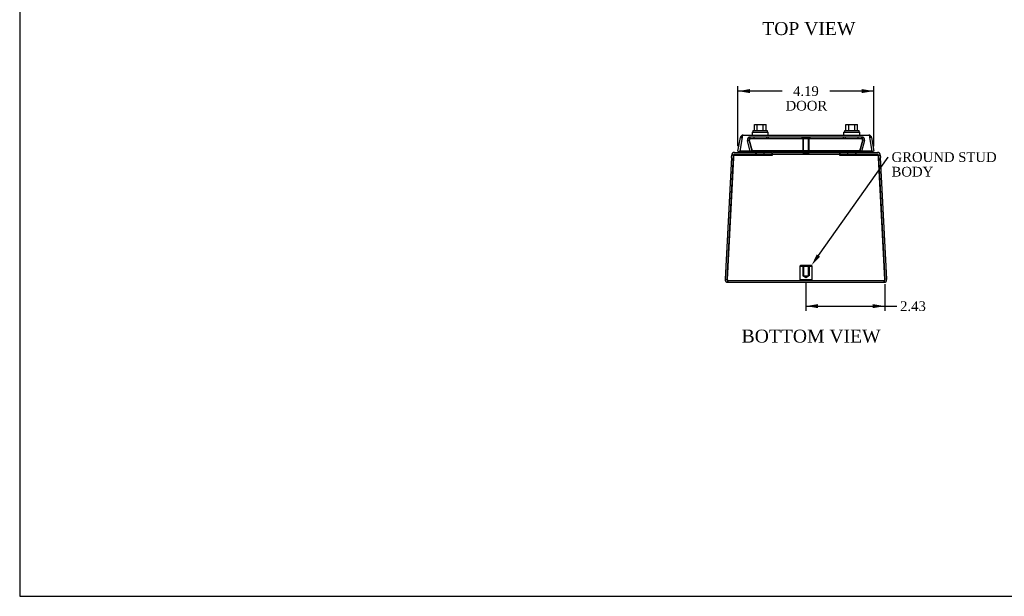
# Model space of a CAD drawing. Header units: inches. Extents: x 0.2 to 65.9, y -0.4 to 43.8.
# Tile 1 of 5: x 0.2 to 30.5, y 0.1 to 17.9. Entities that reach past the tile are written whole.
import ezdxf
from ezdxf import colors
from ezdxf.entities.mleader import LeaderData, LeaderLine
from ezdxf.enums import TextEntityAlignment as Align
from ezdxf.lldxf.tags import DXFTag
from ezdxf.math import Vec2, Vec3

# ---------------------------------------------------------------- set-up
doc = ezdxf.new("R2010")
doc.units = ezdxf.units.IN
doc.header["$MEASUREMENT"] = 0
for name, color, linetype in [('COM71392-1', 7, 'Continuous'), ('COM71395-1', 7, 'Continuous'), ('COM71396-1', 7, 'Continuous'), ('Default', 7, 'Continuous'), ('GSK88080', 7, 'Continuous'), ('SCS88040', 7, 'Continuous'), ('STD26154', 7, 'Continuous'), ('STD26202', 7, 'Continuous'), ('WAM88001', 7, 'Continuous')]:
    doc.layers.add(name, color=color, linetype=linetype)
doc.styles.add('SEACAD_Times_New_Roman', font='times.ttf')
tags = doc.linetypes.add('HIDDEN2', pattern=[0.1875, 0.125, -0.0625]).pattern_tags.tags
tags[6:7] = [DXFTag(74, 4), DXFTag(75, 0), DXFTag(340, '0'), DXFTag(46, 0.0), DXFTag(50, 0.0), DXFTag(44, 0.0), DXFTag(45, 0.0)]
tags[4:5] = [DXFTag(74, 4), DXFTag(75, 0), DXFTag(340, '0'), DXFTag(46, 0.0), DXFTag(50, 0.0), DXFTag(44, 0.0), DXFTag(45, 0.0)]
doc.dimstyles.new('HAM_(_STH_-_48x32)', dxfattribs={"dimtxt": 0.3, "dimasz": 0.375, "dimexe": 0.15, "dimexo": 0.15, "dimgap": 0.075, "dimtad": 0, "dimtih": 1, "dimtoh": 1, "dimzin": 0, "dimdsep": 46, "dimtxsty": 'SEACAD_Times_New_Roman', "dimblk1": '_SE_FILLED', "dimblk2": '_SE_FILLED', "dimsah": 1, "dimcen": 0.15, "dimadec": 0, "dimazin": 0, "dimtfac": 0.8, "dimtofl": 0, "dimtmove": 0, "dimatfit": 3, "dimfxl": 1, "dimtolj": 1, "dimtzin": 0, "dimarcsym": 0})

# ---------------------------------------------------------------- blocks, each defined once
blk = doc.blocks.new('SE3')
at = {"layer": 'COM71392-1', "color": 7, "linetype": 'Continuous'}
for p, q in [((22.412, 14.302), (22.412, 14.235)), ((22.413, 14.236), (22.413, 14.302)), ((22.441, 14.307), (26.31, 14.307)), ((26.338, 14.236), (26.338, 14.302)), ((26.338, 14.302), (26.338, 14.235)), ((22.282, 13.817), (22.356, 14.236)), ((22.413, 14.236), (22.339, 13.817)), ((22.356, 14.236), (22.411, 14.226)), ((26.412, 13.817), (26.338, 14.236)), ((26.394, 14.236), (26.34, 14.226)), ((26.394, 14.236), (26.468, 13.817)), ((22.282, 13.817), (22.339, 13.807)), ((22.339, 13.817), (22.339, 13.807)), ((26.412, 13.817), (22.339, 13.817)), ((22.339, 13.807), (22.339, 13.808)), ((26.412, 13.817), (26.412, 13.807)), ((26.468, 13.817), (26.412, 13.807)), ((26.412, 13.808), (26.412, 13.807))]:
    blk.add_line(p, q, dxfattribs=at)
for centre, start, end in [((22.441, 14.221), 109.3955, 170), ((22.441, 14.221), 90, 109.3955), ((26.31, 14.221), 70.6045, 90), ((26.31, 14.221), 10, 70.6045)]:
    blk.add_arc(centre, 0.086, start, end, dxfattribs=at)
for centre, start_param, end_param in [((22.441, 14.221), 3.141593, 3.480107), ((26.31, 14.221), 2.803078, 3.141593)]:
    blk.add_ellipse(centre, major_axis=(0, -0.086), ratio=0.996101, start_param=start_param, end_param=end_param, dxfattribs=at)
at = {"layer": 'COM71395-1', "color": 7, "linetype": 'Continuous'}
for p, q in [((21.945, 9.866), (22.145, 13.694)), ((22.084, 13.614), (22.088, 13.694)), ((22.145, 13.691), (22.088, 13.694)), ((22.145, 13.694), (23.348, 13.694)), ((22.174, 13.775), (23.328, 13.775)), ((22.174, 13.718), (23.328, 13.718)), ((23.328, 13.775), (23.328, 13.718)), ((23.348, 13.694), (23.348, 13.775)), ((23.348, 13.775), (25.403, 13.775)), ((25.403, 13.775), (25.403, 13.694)), ((25.403, 13.694), (26.606, 13.694)), ((25.423, 13.775), (25.423, 13.718)), ((25.423, 13.775), (26.577, 13.775)), ((25.423, 13.718), (26.577, 13.718)), ((26.606, 13.691), (26.663, 13.694)), ((26.606, 13.694), (26.806, 9.866)), ((26.663, 13.694), (26.667, 13.614)), ((22.084, 13.614), (21.888, 9.866)), ((26.863, 9.866), (26.667, 13.614)), ((21.888, 9.866), (21.944, 9.863)), ((21.945, 9.865), (21.944, 9.863)), ((21.945, 9.866), (21.945, 9.863)), ((21.973, 9.775), (26.777, 9.775)), ((26.863, 9.866), (26.806, 9.863)), ((26.806, 9.866), (26.806, 9.863)), ((26.806, 9.863), (26.806, 9.865))]:
    blk.add_line(p, q, dxfattribs=at)
at = {"layer": 'COM71395-1', "color": 7, "linetype": 'HIDDEN2'}
for p, q in [((21.945, 9.863), (22.145, 13.691)), ((22.145, 13.691), (22.141, 13.611)), ((22.145, 13.694), (22.145, 13.691)), ((22.145, 13.691), (22.145, 13.691)), ((22.145, 13.691), (23.348, 13.691)), ((22.828, 13.718), (22.828, 13.775)), ((22.84, 13.775), (22.84, 13.718)), ((23.093, 13.718), (23.093, 13.775)), ((23.348, 13.718), (25.403, 13.718)), ((23.348, 13.691), (23.348, 13.694)), ((25.403, 13.691), (25.403, 13.694)), ((25.403, 13.691), (26.606, 13.691)), ((25.658, 13.775), (25.658, 13.718)), ((25.911, 13.718), (25.911, 13.775)), ((25.923, 13.718), (25.923, 13.775)), ((26.606, 13.694), (26.606, 13.691)), ((26.606, 13.691), (26.606, 13.691)), ((26.61, 13.611), (26.606, 13.691)), ((26.606, 13.691), (26.806, 9.863)), ((22.141, 13.611), (21.945, 9.865)), ((26.806, 9.865), (26.61, 13.611)), ((21.973, 9.832), (21.973, 9.775)), ((21.973, 9.832), (26.777, 9.832)), ((26.777, 9.832), (26.777, 9.775))]:
    blk.add_line(p, q, dxfattribs=at)
at = {"layer": 'COM71395-1', "color": 7, "linetype": 'Continuous'}
for centre, radius, start, end in [((22.174, 13.689), 0.086, 90, 177), ((22.174, 13.689), 0.029, 90, 171.0714), ((26.577, 13.689), 0.086, 3, 90), ((26.577, 13.689), 0.029, 8.9286, 90), ((21.973, 9.861), 0.086, 177, 270), ((21.973, 9.861), 0.029, 177, 208.5893), ((26.777, 9.861), 0.086, 270, 3), ((26.777, 9.861), 0.029, 331.976, 3)]:
    blk.add_arc(centre, radius, start, end, dxfattribs=at)
at = {"layer": 'COM71395-1', "color": 7, "linetype": 'HIDDEN2'}
for centre, start, end in [((22.174, 13.689), 171.0714, 177), ((26.577, 13.689), 3, 8.9286), ((21.973, 9.861), 208.5893, 270), ((26.777, 9.861), 270, 331.976)]:
    blk.add_arc(centre, 0.029, start, end, dxfattribs=at)
at = {"layer": 'COM71395-1', "color": 7, "linetype": 'Continuous'}
for points in [[(21.945, 9.866), (21.946, 9.86), (21.947, 9.854), (21.949, 9.843), (21.951, 9.837), (21.953, 9.826), (21.954, 9.821), (21.957, 9.811), (21.958, 9.806), (21.961, 9.794), (21.964, 9.787), (21.967, 9.78), (21.969, 9.778), (21.971, 9.776), (21.972, 9.775), (21.973, 9.775)], [(26.777, 9.775), (26.779, 9.775), (26.78, 9.776), (26.782, 9.778), (26.783, 9.78), (26.786, 9.784), (26.787, 9.787), (26.789, 9.794), (26.791, 9.798), (26.794, 9.81), (26.797, 9.82), (26.8, 9.837), (26.801, 9.842), (26.804, 9.854), (26.805, 9.86), (26.806, 9.866)]]:
    blk.add_open_spline(points, degree=3, knots=[0, 0, 0, 0, 0.125, 0.125, 0.25, 0.25, 0.375, 0.375, 0.5, 0.5, 0.75, 0.75, 0.875, 0.875, 1, 1, 1, 1], dxfattribs=at)
at = {"layer": 'COM71395-1', "color": 7, "linetype": 'HIDDEN2'}
for points in [[(21.945, 9.863), (21.947, 9.859), (21.949, 9.855), (21.954, 9.847), (21.957, 9.844), (21.964, 9.835), (21.969, 9.832), (21.973, 9.832)], [(26.777, 9.832), (26.78, 9.832), (26.782, 9.833), (26.787, 9.836), (26.789, 9.838), (26.797, 9.847), (26.801, 9.855), (26.806, 9.863)]]:
    blk.add_open_spline(points, degree=3, knots=[0, 0, 0, 0, 0.25, 0.25, 0.5, 0.5, 1, 1, 1, 1], dxfattribs=at)
at = {"layer": 'COM71396-1', "color": 7, "linetype": 'HIDDEN2'}
for p, q in [((22.656, 14.193), (22.656, 14.25)), ((26.095, 14.25), (22.656, 14.25)), ((22.766, 14.25), (22.766, 14.193)), ((23.166, 14.193), (23.166, 14.25)), ((23.221, 14.193), (23.221, 14.25)), ((25.53, 14.193), (25.53, 14.25)), ((25.584, 14.25), (25.584, 14.193)), ((25.984, 14.193), (25.984, 14.25)), ((26.095, 14.193), (26.095, 14.25)), ((22.573, 14.142), (22.628, 14.157)), ((22.662, 13.807), (22.573, 14.142)), ((22.717, 13.822), (22.628, 14.157)), ((22.628, 14.142), (22.628, 14.157)), ((22.628, 14.157), (22.717, 13.822)), ((22.628, 14.142), (22.717, 13.807)), ((22.633, 14.171), (22.633, 14.167)), ((26.095, 14.193), (22.656, 14.193)), ((26.123, 14.157), (26.033, 13.822)), ((26.033, 13.822), (26.123, 14.157)), ((26.033, 13.807), (26.123, 14.142)), ((26.178, 14.142), (26.089, 13.807)), ((26.118, 14.167), (26.118, 14.171)), ((26.178, 14.142), (26.123, 14.157)), ((26.123, 14.142), (26.123, 14.157)), ((22.662, 13.807), (22.717, 13.822)), ((22.717, 13.807), (22.717, 13.822)), ((26.033, 13.822), (22.717, 13.822)), ((26.033, 13.807), (22.717, 13.807)), ((26.089, 13.807), (26.033, 13.822)), ((26.033, 13.807), (26.033, 13.822))]:
    blk.add_line(p, q, dxfattribs=at)
for centre, radius, start, end in [((22.656, 14.164), 0.086, 90, 195), ((26.095, 14.164), 0.086, 345, 90), ((22.656, 14.164), 0.029, 90, 195), ((26.095, 14.164), 0.029, 345, 90)]:
    blk.add_arc(centre, radius, start, end, dxfattribs=at)
for points, knots in [([(22.656, 14.25), (22.653, 14.25), (22.651, 14.247), (22.646, 14.235), (22.644, 14.227), (22.639, 14.206), (22.637, 14.194), (22.632, 14.168), (22.63, 14.155), (22.628, 14.142)], [0, 0, 0, 0, 0.25, 0.25, 0.5, 0.5, 0.75, 0.75, 1, 1, 1, 1]), ([(22.628, 14.142), (22.63, 14.155), (22.632, 14.168), (22.637, 14.194), (22.639, 14.206), (22.644, 14.227), (22.646, 14.235), (22.651, 14.247), (22.653, 14.25), (22.656, 14.25)], [0, 0, 0, 0, 0.25, 0.25, 0.5, 0.5, 0.75, 0.75, 1, 1, 1, 1]), ([(26.095, 14.25), (26.097, 14.25), (26.1, 14.247), (26.104, 14.235), (26.107, 14.227), (26.111, 14.206), (26.114, 14.194), (26.118, 14.168), (26.121, 14.155), (26.123, 14.142)], [0, 0, 0, 0, 0.25, 0.25, 0.5, 0.5, 0.75, 0.75, 1, 1, 1, 1]), ([(22.656, 14.193), (22.653, 14.193), (22.651, 14.192), (22.646, 14.188), (22.644, 14.185), (22.639, 14.178), (22.637, 14.174), (22.634, 14.169), (22.634, 14.168), (22.633, 14.167)], [0, 0, 0, 0, 0.25, 0.25, 0.5, 0.5, 0.75, 0.75, 0.8121507, 0.8121507, 0.8121507, 0.8121507]), ([(22.633, 14.167), (22.634, 14.168), (22.634, 14.169), (22.637, 14.174), (22.639, 14.178), (22.644, 14.185), (22.646, 14.188), (22.651, 14.192), (22.653, 14.193), (22.656, 14.193)], [0.1878492, 0.1878492, 0.1878492, 0.1878492, 0.25, 0.25, 0.5, 0.5, 0.75, 0.75, 1, 1, 1, 1]), ([(26.095, 14.193), (26.097, 14.193), (26.1, 14.192), (26.104, 14.188), (26.107, 14.185), (26.111, 14.178), (26.114, 14.174), (26.117, 14.169), (26.117, 14.168), (26.118, 14.167)], [0, 0, 0, 0, 0.25, 0.25, 0.5, 0.5, 0.75, 0.75, 0.8121507, 0.8121507, 0.8121507, 0.8121507])]:
    blk.add_open_spline(points, degree=3, knots=knots, dxfattribs=at)
blk.add_open_spline([(26.123, 14.142), (26.121, 14.151), (26.119, 14.161), (26.118, 14.171)], degree=3, dxfattribs=at)
at = {"layer": 'GSK88080', "color": 7, "linetype": 'Continuous'}
for p, q in [((22.298, 13.718), (22.291, 13.694)), ((22.321, 13.807), (22.313, 13.775)), ((26.429, 13.807), (22.321, 13.807)), ((26.438, 13.775), (26.429, 13.807)), ((26.46, 13.694), (26.453, 13.718))]:
    blk.add_line(p, q, dxfattribs=at)
at = {"layer": 'SCS88040', "color": 7, "linetype": 'Continuous'}
for p, q in [((22.786, 14.44), (22.786, 14.634)), ((22.786, 14.634), (22.876, 14.634)), ((22.876, 14.44), (22.876, 14.634)), ((22.876, 14.634), (23.056, 14.634)), ((23.056, 14.44), (23.056, 14.634)), ((23.056, 14.634), (23.146, 14.634)), ((23.146, 14.44), (23.146, 14.634)), ((25.605, 14.44), (25.605, 14.634)), ((25.605, 14.634), (25.695, 14.634)), ((25.695, 14.44), (25.695, 14.634)), ((25.695, 14.634), (25.875, 14.634)), ((25.875, 14.44), (25.875, 14.634)), ((25.875, 14.634), (25.965, 14.634)), ((25.965, 14.44), (25.965, 14.634)), ((23.191, 14.44), (22.741, 14.44)), ((22.741, 14.44), (22.741, 14.4)), ((23.191, 14.4), (23.191, 14.44)), ((26.01, 14.44), (25.56, 14.44)), ((25.56, 14.44), (25.56, 14.4)), ((26.01, 14.4), (26.01, 14.44))]:
    blk.add_line(p, q, dxfattribs=at)
at = {"layer": 'STD26154', "color": 7, "linetype": 'HIDDEN2'}
for p, q in [((24.208, 10.292), (24.188, 10.272)), ((24.188, 10.272), (24.563, 10.272)), ((24.188, 10.272), (24.188, 9.852)), ((24.543, 10.292), (24.208, 10.292)), ((24.28, 10.292), (24.28, 9.972)), ((24.297, 10.292), (24.297, 9.972)), ((24.453, 9.972), (24.453, 10.292)), ((24.47, 10.292), (24.47, 9.972)), ((24.563, 10.272), (24.543, 10.292)), ((24.563, 9.852), (24.563, 10.272)), ((24.563, 9.852), (24.188, 9.852)), ((24.188, 9.852), (24.208, 9.832)), ((24.28, 9.972), (24.297, 9.972)), ((24.297, 9.972), (24.453, 9.972)), ((24.297, 9.972), (24.375, 9.925)), ((24.375, 9.925), (24.453, 9.972)), ((24.47, 9.972), (24.453, 9.972)), ((24.543, 9.832), (24.563, 9.852))]:
    blk.add_line(p, q, dxfattribs=at)
at = {"layer": 'STD26202', "color": 7, "linetype": 'HIDDEN2'}
for p, q in [((24.25, 14.25), (24.25, 14.215)), ((24.5, 14.215), (24.5, 14.25)), ((24.25, 14.215), (24.5, 14.215)), ((24.28, 14.215), (24.28, 13.75)), ((24.3, 13.75), (24.3, 14.215)), ((24.451, 13.75), (24.451, 14.215)), ((24.47, 13.75), (24.47, 14.215)), ((24.28, 13.75), (24.47, 13.75))]:
    blk.add_line(p, q, dxfattribs=at)
at = {"layer": 'WAM88001', "color": 7, "linetype": 'Continuous'}
for p, q in [((22.716, 14.4), (23.216, 14.4)), ((22.716, 14.4), (22.716, 14.307)), ((23.216, 14.307), (23.216, 14.4)), ((25.535, 14.4), (26.035, 14.4)), ((25.535, 14.4), (25.535, 14.307)), ((26.035, 14.307), (26.035, 14.4))]:
    blk.add_line(p, q, dxfattribs=at)
blk = doc.blocks.new('DMBLK296')
at = {"layer": 'Default', "linetype": 'Continuous', "transparency": 16777216}
for points in [[(22.657, 15.728), (22.282, 15.665), (22.657, 15.603)], [(26.093, 15.728), (26.093, 15.603), (26.468, 15.665)]]:
    blk.add_hatch(color=7, dxfattribs=at).paths.add_polyline_path(points)
at = {"layer": 'Default', "color": 7, "linetype": 'Continuous', "transparency": 16777216}
for p, q in [((22.282, 13.967), (22.282, 15.815)), ((26.468, 13.967), (26.468, 15.815)), ((23.641, 15.665), (22.282, 15.665)), ((26.468, 15.665), (25.11, 15.665))]:
    blk.add_line(p, q, dxfattribs=at)
at = {"layer": 'Default', "color": 7, "linetype": 'Continuous', "transparency": 16777216, "style": 'SEACAD_Times_New_Roman'}
for s, p in [('4.19', (23.977, 15.815)), ('DOOR', (23.746, 15.365))]:
    blk.add_text(s, height=0.3, dxfattribs=at).set_placement(p, align=Align.TOP_LEFT)
blk = doc.blocks.new('_SE_FILLED')
at = {"color": 0}
blk.add_line((0, 0), (-1, 0), dxfattribs=at)
blk.add_solid([(0, 0), (-1, -0.1665), (-1, 0.1665), (0, 0)], dxfattribs=at)
blk = doc.blocks.new('DMBLK297')
at = {"layer": 'Default', "linetype": 'Continuous', "transparency": 16777216}
for points in [[(24.75, 8.977), (24.75, 9.102), (24.375, 9.04)], [(26.431, 8.977), (26.806, 9.04), (26.431, 9.102)]]:
    blk.add_hatch(color=7, dxfattribs=at).paths.add_polyline_path(points)
at = {"layer": 'Default', "color": 7, "linetype": 'Continuous', "transparency": 16777216}
for p, q in [((24.375, 9.775), (24.375, 8.89)), ((26.806, 9.713), (26.806, 8.89)), ((24.375, 9.04), (27.169, 9.04))]:
    blk.add_line(p, q, dxfattribs=at)
at = {"layer": 'Default', "color": 7, "linetype": 'Continuous', "transparency": 16777216, "style": 'SEACAD_Times_New_Roman'}
blk.add_text('2.43', height=0.3, dxfattribs=at).set_placement((27.274, 9.19), align=Align.TOP_LEFT)
blk = doc.blocks.new('BORDER')
at = {"layer": 'Default', "color": 7, "linetype": 'Continuous'}
for p, q in [((-41.86, 27.86), (-41.86, 0)), ((-41.86, 0), (0, 0))]:
    blk.add_line(p, q, dxfattribs=at)

msp = doc.modelspace()

# ---------------------------------------------------------------- block references
at = {"layer": 'Default', "color": 7, "xscale": 1.57, "yscale": 1.57, "zscale": 1.57}
msp.add_blockref('BORDER', (65.889, 0.099), dxfattribs=at)
at = {"layer": 'Default'}
msp.add_blockref('SE3', (0, 0), dxfattribs=at)

# ---------------------------------------------------------------- texts
at = {"layer": 'Default', "color": 7, "linetype": 'Continuous', "style": 'SEACAD_Times_New_Roman'}
for s, p in [('TOP VIEW', (23.029, 17.792)), ('BOTTOM VIEW', (22.394, 8.316))]:
    msp.add_text(s, height=0.4, dxfattribs=at).set_placement(p, align=Align.TOP_LEFT)

# ---------------------------------------------------------------- dimensions: what is measured, and where the dimension line sits
at = {"layer": 'Default', "color": 7, "linetype": 'Continuous'}
for base, p1, p2, text, picture, middle in [((22.282, 15.665), (26.468, 13.817), (22.282, 13.817), '\\A1;<>\\PDOOR', 'DMBLK296', (24.375, 15.665)), ((26.806, 9.04), (24.375, 9.925), (26.806, 9.863), '\\A1;<>', 'DMBLK297', (27.169, 9.04))]:
    dim = msp.add_linear_dim(base=base, p1=p1, p2=p2, text=text, dimstyle='HAM_(_STH_-_48x32)', dxfattribs=at)
    dim.commit()
    dim.dimension.update_dxf_attribs({"geometry": picture, "text_midpoint": middle, "dimtype": 160})

# ---------------------------------------------------------------- leaders
ml = msp.add_multileader_mtext('Standard', dxfattribs=at)
ml.set_content('{\\pxsm0.9;\\fTimes New Roman|b0||i0||c0|p34;\\W1.;GROUND STUD\\PBODY\\P}', color=7)
ml.set_leader_properties()
ml.build(insert=Vec2(0, 0))
ml.multileader.update_dxf_attribs({"dogleg_length": 0, "arrow_head_size": 0.375})
ctx = ml.context
ctx.base_point, ctx.char_height, ctx.arrow_head_size, ctx.landing_gap_size = Vec3(26.92, 13.569), 0.3, 0.375, 0.105
notes = []
notes.append((ctx, [(0, (1, 1, 0), (26.905, 13.629), (1, 0), 0, [(0, [(24.543, 10.292)], 0, [])])]))
ctx.mtext.insert = Vec3(27.01, 13.782)
for ctx, leaders in notes:
    for number, flags, end, landing, length, lines in leaders:
        leader = LeaderData()
        leader.index, (leader.has_last_leader_line, leader.has_dogleg_vector, leader.attachment_direction) = number, flags
        leader.last_leader_point, leader.dogleg_vector, leader.dogleg_length = Vec3(end), Vec3(landing), length
        for number, points, colour, breaks in lines:
            line = LeaderLine()
            line.index, line.vertices, line.color, line.breaks = number, Vec3.list(points), colors.encode_raw_color(colour), breaks
            leader.lines.append(line)
        ctx.leaders.append(leader)

doc.saveas('drawing.dxf')
